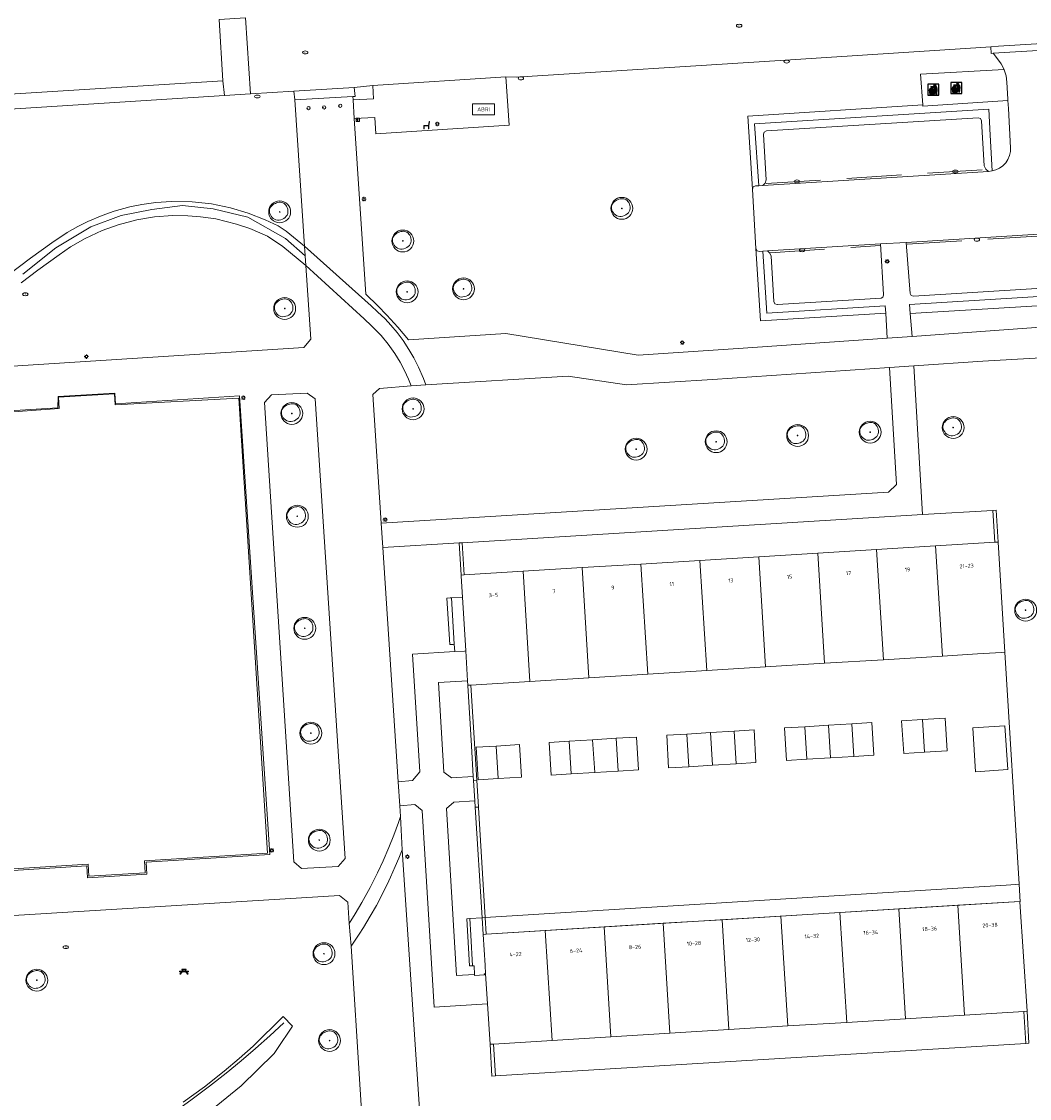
# Model space of a CAD drawing. Header units: metres. Extents: x 162108 to 162858, y 502368 to 503171.
# Tile 23 of 38: x 162218 to 162311, y 502826 to 502924. Entities that reach past the tile are written whole.
import ezdxf
from ezdxf.enums import TextEntityAlignment as Align

# ---------------------------------------------------------------- set-up
doc = ezdxf.new("R2010")
doc.units = ezdxf.units.M
doc.linetypes.add('IE-TERREINAFSCHEIDING-SO', pattern=[10, 8, -2])
doc.linetypes.add('RI-HWA-SO', pattern=[7.4, 5, -2.4])
for name, color, linetype, lineweight, true_color in [('B-PV-GR-BEPLANTING_CULTUUR_HEESTERS-GV', 7, 'Continuous', 13, 0x99cc00), ('B-PV-GR-BEPLANTING_CULTUUR_ROOS-GV', 7, 'Continuous', 18, 0x99cc00), ('B-PV-GR-HAAG-G', 7, 'GR-HAAG1-SO', 13, 0x4c9900), ('B-PV-IE-TERREINAFSCHEIDING-G', 6, 'IE-TERREINAFSCHEIDING-SO', 18, 0xff00ff), ('B-PV-RI-HWA_GOOT_MOLGOOT-G', 150, 'RI-HWA-SO', 18, 0x007fff), ('B-WE-GR-BOOM-S', 3, 'Continuous', 18, 0x00ff00)]:
    doc.layers.add(name, color=color, linetype=linetype, lineweight=lineweight, true_color=true_color)
for name, color, linetype, lineweight in [('B-PV-IE-AFVAL APART PLAATS-S', 7, 'Continuous', 25), ('B-PV-IE-MEUBILAIR-S', 252, 'Continuous', 13), ('B-PV-IE-MEUBILAIR_WEGMEUBILAIR-S', 252, 'Continuous', 13), ('B-PV-IE-TERREINAFSCHEIDING_KUNSTMATIG_HEKWERK-G', 252, 'IE-TERREINAFSCHEIDING-KUNSTMATIG-OPEN', 13), ('B-PV-IE-TERREINAFSCHEIDING_KUNSTMATIG_MUUR-GV', 252, 'Continuous', 13), ('B-PV-OG-BEBOUWING-GV', 7, 'Continuous', 18), ('B-PV-OG-BEBOUWING-T18', 7, 'Continuous', 18), ('B-PV-OG-BEBOUWING_LUIFEL-GV', 7, 'Continuous', 18), ('B-PV-OG-TERREIN_BEGROEID-GV', 7, 'Continuous', 13), ('B-PV-OG-TERREIN_ERF-GV', 252, 'Continuous', 13), ('B-PV-VH-GESLOTENVERHARDING_ASFALT-GV', 252, 'Continuous', 13), ('B-PV-VH-GESLOTENVERHARDING_KUNSTSTOF-GV', 252, 'Continuous', 13), ('B-PV-VH-OPENVERHARDING_BETONELEMENT-GV', 252, 'Continuous', 13), ('B-PV-VH-OPENVERHARDING_BETONSTRAATSTEEN-GV', 252, 'Continuous', 13), ('B-PV-VH-OPENVERHARDING_STRAATBAKSTEEN-GV', 252, 'Continuous', 13), ('B-PV-VH-OPENVERHARDING_TEGEL-GV', 252, 'Continuous', 13)]:
    doc.layers.add(name, color=color, linetype=linetype, lineweight=lineweight)
doc.styles.add('NLCS-ISO', font='NLCS-ISO.ttf')
doc.styles.add('NLCS-ISO-M200-T18', font='NLCS-ISO.ttf', dxfattribs={"height": 1.8})
doc.linetypes.add('GR-HAAG1-SO', pattern='A,6,[176,NLCS.SHX,S=0.125,R=0,X=0,Y=0],-2', length=8)
doc.linetypes.add('IE-TERREINAFSCHEIDING-KUNSTMATIG-OPEN', pattern='A,7,-1.5,[67,NLCS.SHX,S=0.75,R=0,X=0,Y=0],-1.5', length=10)

# ---------------------------------------------------------------- blocks, each defined once
blk = doc.blocks.new('SIE-AFVAL APART PLAATS-SO')
h = blk.add_hatch(color=256)
h.dxf.hatch_style = 1
h.paths.add_polyline_path([(-0.09, 0.07), (-1.76, 0.07, 0.819081), (-1.79, -0.09), (-1.4, -2.19, 0.36153), (-1.37, -2.21), (-0.47, -2.21, 0.36153), (-0.44, -2.19), (-0.05, -0.09, 0.819081)])
h.paths.add_polyline_path([(-0.16, -0.1), (-0.2, -0.33), (-0.49, -0.33), (-0.47, -0.1)], flags=16)
h.paths.add_polyline_path([(-0.55, -0.1), (-0.58, -0.33), (-0.87, -0.33), (-0.87, -0.1)], flags=16)
h.paths.add_polyline_path([(-0.22, -0.42), (-0.27, -0.73), (-0.53, -0.73), (-0.5, -0.42)], flags=16)
h.paths.add_polyline_path([(-0.58, -0.42), (-0.61, -0.73), (-0.87, -0.73), (-0.87, -0.42)], flags=16)
h.paths.add_polyline_path([(-0.95, -0.1), (-0.95, -0.33), (-1.27, -0.33), (-1.29, -0.1)], flags=16)
h.paths.add_polyline_path([(-0.95, -0.42), (-0.95, -0.73), (-1.23, -0.73), (-1.26, -0.42)], flags=16)
h.paths.add_polyline_path([(-0.29, -0.83), (-0.34, -1.09), (-0.56, -1.09), (-0.54, -0.83)], flags=16)
h.paths.add_polyline_path([(-0.62, -0.83), (-0.65, -1.09), (-0.87, -1.09), (-0.87, -0.83)], flags=16)
h.paths.add_polyline_path([(-0.95, -0.83), (-0.95, -1.09), (-1.2, -1.09), (-1.22, -0.83)], flags=16)
h.paths.add_polyline_path([(-1.35, -0.33), (-1.64, -0.33), (-1.69, -0.1), (-1.37, -0.1)], flags=16)
h.paths.add_polyline_path([(-1.34, -0.42), (-1.31, -0.73), (-1.57, -0.73), (-1.63, -0.42)], flags=16)
h.paths.add_polyline_path([(-0.36, -1.18), (-0.41, -1.44), (-0.6, -1.44), (-0.57, -1.18)], flags=16)
h.paths.add_polyline_path([(-0.65, -1.18), (-0.68, -1.44), (-0.87, -1.44), (-0.87, -1.18)], flags=16)
h.paths.add_polyline_path([(-1.3, -0.83), (-1.28, -1.09), (-1.5, -1.09), (-1.55, -0.83)], flags=16)
h.paths.add_polyline_path([(-0.95, -1.18), (-0.95, -1.44), (-1.17, -1.44), (-1.19, -1.18)], flags=16)
h.paths.add_polyline_path([(-0.42, -1.53), (-0.47, -1.79), (-0.63, -1.79), (-0.6, -1.53)], flags=16)
h.paths.add_polyline_path([(-1.27, -1.18), (-1.25, -1.44), (-1.44, -1.44), (-1.49, -1.18)], flags=16)
h.paths.add_polyline_path([(-0.69, -1.53), (-0.71, -1.79), (-0.87, -1.79), (-0.87, -1.53)], flags=16)
h.paths.add_polyline_path([(-0.95, -1.53), (-0.95, -1.79), (-1.13, -1.79), (-1.16, -1.53)], flags=16)
h.paths.add_polyline_path([(-1.24, -1.53), (-1.22, -1.79), (-1.37, -1.79), (-1.42, -1.53)], flags=16)
h.paths.add_polyline_path([(-0.49, -1.89), (-0.53, -2.13), (-0.66, -2.13), (-0.64, -1.89)], flags=16)
h.paths.add_polyline_path([(-0.72, -1.89), (-0.74, -2.13), (-0.87, -2.13), (-0.87, -1.89)], flags=16)
h.paths.add_polyline_path([(-0.95, -1.89), (-0.95, -2.13), (-1.1, -2.13), (-1.12, -1.89)], flags=16)
h.paths.add_polyline_path([(-1.21, -1.89), (-1.18, -2.13), (-1.31, -2.13), (-1.35, -1.89)], flags=16)
h.paths.add_polyline_path([(-0.19, 0.78, -0.01173), (-0.3, 0.78, -0.148797), (-0.42, 1.03, -0.136076), (-0.69, 0.87), (-0.78, 0.85, -0.038293), (-1.14, 0.96), (-1.19, 0.81, -0.243822), (-1.56, 0.45, 0.344326), (-1, 0.22, -0.139345), (-0.6, 0.22, 0.618436), (-0.56, 0.27, -0.441494), (-0.47, 0.44, 0.309048)])
h.paths.add_polyline_path([(-0.49, 0.51, 0.351556), (-0.64, 0.31, 0.121061), (-1.02, 0.29, -0.288745), (-1.45, 0.42, 0.203599), (-1.12, 0.79), (-1.09, 0.87, 0.083075), (-0.28, 0.71, -0.242261)], flags=16)
h.paths.add_polyline_path([(-0.4, 0.79, -0.023345), (-0.63, 0.82, 0.07081), (-0.46, 0.9, 0.059965)], flags=16)
h.paths.add_polyline_path([(1.12, 1.48), (-1.07, 1.48, 0.860559), (-1.08, 1.42), (0.29, 1, -0.146703), (0.53, 0.28, 0.421968), (0.56, 0.25), (1.6, 0.31, 0.450293), (1.63, 0.34, 0.122241)])
h.paths.add_polyline_path([(0.26, 1.93, 1), (1.07, 1.93, 1)])
h.paths.add_polyline_path([(1.65, 0.15, 0.429303), (1.62, 0.18), (0.55, 0.23, 0.38429), (0.51, 0.2), (0.16, -2.16, 0.83726), (0.22, -2.18), (0.99, -0.78, -0.688204), (1.05, -0.78), (1.36, -2.14, 0.84934), (1.42, -2.14)])
for p, q in [((-0.09, 0.07), (-1.76, 0.07)), ((-1.4, -2.19), (-1.79, -0.09)), ((-1.37, -0.1), (-1.69, -0.1)), ((-1.64, -0.33), (-1.69, -0.1)), ((-1.64, -0.33), (-1.35, -0.33)), ((-1.63, -0.42), (-1.34, -0.42)), ((-1.57, -0.73), (-1.63, -0.42)), ((-1.57, -0.73), (-1.31, -0.73)), ((-1.55, -0.83), (-1.3, -0.83)), ((-1.5, -1.09), (-1.55, -0.83)), ((-1.5, -1.09), (-1.28, -1.09)), ((-1.49, -1.18), (-1.27, -1.18)), ((-1.44, -1.44), (-1.49, -1.18)), ((-1.44, -1.44), (-1.25, -1.44)), ((-1.42, -1.53), (-1.24, -1.53)), ((-1.37, -1.79), (-1.42, -1.53)), ((-1.37, -1.79), (-1.22, -1.79)), ((-1.37, -2.21), (-0.47, -2.21)), ((-1.31, -2.13), (-1.35, -1.89)), ((-1.35, -1.89), (-1.21, -1.89)), ((-1.31, -2.13), (-1.18, -2.13)), ((-0.95, -0.1), (-1.29, -0.1)), ((-1.27, -0.33), (-0.95, -0.33)), ((-1.26, -0.42), (-0.95, -0.42)), ((-1.23, -0.73), (-0.95, -0.73)), ((-1.22, -0.83), (-0.95, -0.83)), ((-1.2, -1.09), (-0.95, -1.09)), ((-1.19, -1.18), (-0.95, -1.18)), ((-1.17, -1.44), (-0.95, -1.44)), ((-1.16, -1.53), (-0.95, -1.53)), ((-1.13, -1.79), (-0.95, -1.79)), ((-1.12, -1.89), (-0.95, -1.89)), ((-1.1, -2.13), (-0.95, -2.13)), ((-0.95, -0.1), (-0.95, -0.33)), ((-0.95, -0.42), (-0.95, -0.73)), ((-0.95, -0.83), (-0.95, -1.09)), ((-0.95, -1.18), (-0.95, -1.44)), ((-0.95, -1.53), (-0.95, -1.79)), ((-0.95, -1.89), (-0.95, -2.13)), ((-0.87, -0.1), (-0.87, -0.33)), ((-0.55, -0.1), (-0.87, -0.1)), ((-0.87, -0.33), (-0.58, -0.33)), ((-0.87, -0.42), (-0.87, -0.73)), ((-0.87, -0.42), (-0.58, -0.42)), ((-0.87, -0.73), (-0.61, -0.73)), ((-0.87, -0.83), (-0.62, -0.83)), ((-0.87, -0.83), (-0.87, -1.09)), ((-0.87, -1.09), (-0.65, -1.09)), ((-0.87, -1.18), (-0.65, -1.18)), ((-0.87, -1.18), (-0.87, -1.44)), ((-0.87, -1.44), (-0.68, -1.44)), ((-0.87, -1.53), (-0.69, -1.53)), ((-0.87, -1.53), (-0.87, -1.79)), ((-0.87, -1.79), (-0.71, -1.79)), ((-0.87, -1.89), (-0.87, -2.13)), ((-0.87, -1.89), (-0.72, -1.89)), ((-0.87, -2.13), (-0.74, -2.13)), ((-0.66, -2.13), (-0.53, -2.13)), ((-0.64, -1.89), (-0.49, -1.89)), ((-0.63, -1.79), (-0.47, -1.79)), ((-0.6, -1.44), (-0.41, -1.44)), ((-0.6, -1.53), (-0.42, -1.53)), ((-0.57, -1.18), (-0.36, -1.18)), ((-0.56, -1.09), (-0.34, -1.09)), ((-0.54, -0.83), (-0.29, -0.83)), ((-0.53, -0.73), (-0.27, -0.73)), ((-0.53, -2.13), (-0.49, -1.89)), ((-0.5, -0.42), (-0.22, -0.42)), ((-0.49, -0.33), (-0.2, -0.33)), ((-0.16, -0.1), (-0.47, -0.1)), ((-0.47, -1.79), (-0.42, -1.53)), ((-0.44, -2.19), (-0.05, -0.09)), ((-0.41, -1.44), (-0.36, -1.18)), ((-0.34, -1.09), (-0.29, -0.83)), ((-0.27, -0.73), (-0.22, -0.42)), ((-0.2, -0.33), (-0.16, -0.1))]:
    blk.add_line(p, q)
blk.add_lwpolyline([(-2.5, -2.51), (2.5, -2.51), (2.5, 2.49), (-2.5, 2.49)], close=True)
for points in [[(-0.78, 0.85, -0.038293), (-1.14, 0.96), (-1.19, 0.81, -0.243822), (-1.56, 0.45, 0.344326), (-1, 0.22, -0.139345), (-0.6, 0.22, 0.618436), (-0.56, 0.27, -0.441494), (-0.47, 0.44, 0.309048), (-0.19, 0.78, -0.01173), (-0.3, 0.78, -0.01173)], [(-0.78, 0.85), (-0.69, 0.87, 0.136076), (-0.42, 1.03, 0.156405), (-0.29, 0.77)], [(-0.78, 0.85), (-0.69, 0.87, 0.136076), (-0.42, 1.03, 0.148797), (-0.3, 0.78, 0.148797)], [(-0.63, 0.82, 0.07081), (-0.46, 0.9, 0.059965), (-0.4, 0.79, 0.059965)], [(-0.4, 0.79, -0.023345), (-0.63, 0.82)]]:
    blk.add_lwpolyline(points, format="xyb")
for points in [[(-1.09, 0.87), (-1.12, 0.79, -0.203599), (-1.45, 0.42, 0.288745), (-1.02, 0.29, -0.121061), (-0.64, 0.31, -0.351556), (-0.49, 0.51, 0.242261), (-0.28, 0.71, -0.083075)], [(-1.07, 1.48), (1.12, 1.48, -0.122241), (1.63, 0.34, -0.450293), (1.6, 0.31), (0.56, 0.25, -0.421968), (0.53, 0.28, 0.146703), (0.29, 1), (-1.08, 1.42, -0.860559)], [(0.55, 0.23), (1.62, 0.18, -0.429303), (1.65, 0.15), (1.42, -2.14, -0.84934), (1.36, -2.14), (1.05, -0.78, 0.688204), (0.99, -0.78), (0.22, -2.18, -0.83726), (0.16, -2.16), (0.51, 0.2, -0.38429)]]:
    blk.add_lwpolyline(points, format="xyb", close=True)
for points in [[(-1.35, -0.33), (-1.37, -0.1)], [(-1.31, -0.73), (-1.34, -0.42)], [(-1.28, -1.09), (-1.3, -0.83)], [(-1.27, -0.33), (-1.29, -0.1)], [(-1.25, -1.44), (-1.27, -1.18)], [(-1.23, -0.73), (-1.26, -0.42)], [(-1.22, -1.79), (-1.24, -1.53)], [(-1.2, -1.09), (-1.22, -0.83)], [(-1.18, -2.13), (-1.21, -1.89)], [(-1.17, -1.44), (-1.19, -1.18)], [(-1.18, -2.22), (-1.18, -2.21)], [(-1.13, -1.79), (-1.16, -1.53)], [(-1.1, -2.13), (-1.12, -1.89)], [(-0.74, -2.13), (-0.72, -1.89)], [(-0.71, -1.79), (-0.69, -1.53)], [(-0.68, -1.44), (-0.65, -1.18)], [(-0.66, -2.13), (-0.64, -1.89)], [(-0.65, -1.09), (-0.62, -0.83)], [(-0.63, -1.79), (-0.6, -1.53)], [(-0.61, -0.73), (-0.58, -0.42)], [(-0.6, -1.44), (-0.57, -1.18)], [(-0.58, -0.33), (-0.55, -0.1)], [(-0.56, -1.09), (-0.54, -0.83)], [(-0.53, -0.73), (-0.5, -0.42)], [(-0.49, -0.33), (-0.47, -0.1)]]:
    blk.add_lwpolyline(points)
blk.add_circle((0.66, 1.93), 0.401)
for centre, radius, start, end in [((-1.76, -0.01), 0.0869, 90, 247.281), ((-0.09, -0.01), 0.0869, 292.719, 90), ((-1.37, -2.18), 0.0318, 190.4943, 270), ((-0.47, -2.18), 0.0318, 270, 349.5057)]:
    blk.add_arc(centre, radius, start, end)
blk = doc.blocks.new('SIE-MEUBILAIR_BORD_INFORMATIE-SO')
h = blk.add_hatch(color=256)
h.dxf.hatch_style = 1
h.paths.add_polyline_path([(0.13, 0.2), (-0.33, 0.2), (-0.33, 0.08), (-0.13, 0.08), (-0.13, -0.65), (0.13, -0.65)])
h = blk.add_hatch(color=256)
h.dxf.hatch_style = 1
edge = h.paths.add_edge_path()
edge.add_arc((0, 0.5), 0.149, 0, 360)
for points in [[(-0.75, -0.75), (0.75, -0.75), (0.75, 0.75), (-0.75, 0.75)], [(0.13, 0.2), (-0.33, 0.2), (-0.33, 0.08), (-0.13, 0.08), (-0.13, -0.65), (0.13, -0.65)]]:
    blk.add_lwpolyline(points, close=True)
blk.add_circle((0, 0.5), 0.149)
blk = doc.blocks.new('SIE-MEUBILAIR_PAAL_LICHTMAST-SO')
for points in [[(-0.62, 0), (-1, 0)], [(-0.71, 0.71), (-0.44, 0.44)], [(0, 1), (0, 0.62)], [(0.44, 0.44), (0.71, 0.71)], [(1, 0), (0.62, 0)], [(-0.71, -0.71), (-0.44, -0.44)], [(0, -0.62), (0, -1)], [(0.44, -0.44), (0.71, -0.71)]]:
    blk.add_lwpolyline(points)
blk.add_circle((0, 0), 0.5)
blk = doc.blocks.new('SIE-MEUBILAIR_PAAL_AFSLUITPAAL-SO')
blk.add_circle((0, 0), 0.75)
at = {"style": 'NLCS-ISO'}
blk.add_text('af', height=0.75, dxfattribs=at).set_placement((0, 0.05), align=Align.MIDDLE_CENTER)
blk = doc.blocks.new('SIE-MEUBILAIR_PUT_RIOOLPUT-SO')
blk.add_ellipse((0, 0), major_axis=(1.25, 0), ratio=0.54)
at = {"style": 'NLCS-ISO'}
blk.add_text('ri', height=0.75, dxfattribs=at).set_placement((-0.04, 0.07), align=Align.MIDDLE_CENTER)
blk = doc.blocks.new('SIE-MEUBILAIR_PUT_KOLK-SO')
blk.add_ellipse((0, 0), major_axis=(1.25, 0), ratio=0.54)
blk = doc.blocks.new('SIE-WEG_PICKNICKTAFEL-SO')
at = {"color": 0, "linetype": 'ByBlock', "lineweight": 18}
for points in [[(-0.89, -0.2), (-1.64, -1.4), (-1.88, -1.4), (-1.12, -0.2), (-2, -0.2), (-2, 0), (-1, 0), (-0.5, 0.8), (-1, 0.8), (-1, 1), (1, 1), (1, 0.8), (0.5, 0.8), (1, 0), (2, 0), (2, -0.2), (1.12, -0.2), (1.88, -1.4), (1.64, -1.4), (0.89, -0.2)], [(-0.76, 0), (0.76, 0), (0.26, 0.8), (-0.26, 0.8)]]:
    blk.add_lwpolyline(points, close=True, dxfattribs=at)
blk = doc.blocks.new('SIE-WEG_ZITBANK-SO')
at = {"color": 0, "linetype": 'ByBlock', "lineweight": 18}
blk.add_lwpolyline([(-0.91, -1.63), (-0.91, -0.2), (1.09, -0.2), (1.09, -1.63), (1.29, -1.63), (1.29, -0.21), (1.54, 1.78), (1.33, 1.78), (1.11, 0), (-1.11, 0), (-1.11, -1.63)], close=True, dxfattribs=at)
blk = doc.blocks.new('SIE-WEG_ABRI-SO')
blk.add_lwpolyline([(-5, -2.5), (5, -2.5), (5, 2.5), (-5, 2.5)], close=True)
at = {"style": 'NLCS-ISO'}
blk.add_text('ABRI', height=1.8, dxfattribs=at).set_placement((0, 0), align=Align.MIDDLE_CENTER)
blk = doc.blocks.new('SGR-BOOM_03')
blk.add_lwpolyline([(2.39, 3.6), (2.81, 3.14), (3.17, 2.6), (3.46, 1.98), (3.66, 1.31), (3.77, 0.62), (3.77, -0.08), (3.65, -0.77), (3.39, -1.41), (3, -2), (2.49, -2.52), (1.88, -2.96), (1.21, -3.31), (0.49, -3.56), (-0.26, -3.7), (-0.99, -3.72), (-1.7, -3.6), (-2.35, -3.35), (-2.94, -2.98), (-3.46, -2.51), (-3.9, -1.97), (-4.25, -1.38), (-4.52, -0.76), (-4.68, -0.13), (-4.73, 0.48), (-4.67, 1.06), (-4.5, 1.6), (-4.24, 2.1), (-3.91, 2.55), (-3.5, 2.97), (-3.03, 3.33), (-2.53, 3.65), (-1.98, 3.92), (-1.42, 4.14), (-0.84, 4.29), (-0.26, 4.39), (0.31, 4.41), (0.87, 4.35), (1.41, 4.2), (1.92, 3.95)], close=True)
for radius in [5, 0.15]:
    blk.add_circle((0, 0), radius)

msp = doc.modelspace()

# ---------------------------------------------------------------- linework, layer by layer
at = {"layer": 'B-PV-GR-BEPLANTING_CULTUUR_HEESTERS-GV'}
for points in [[(162259.734, 502855.21), (162259.567, 502858.021), (162259.246, 502863.537), (162259.245, 502863.555), (162259.219, 502863.967), (162256.557, 502863.797), (162257.039, 502855.606), (162257.74, 502855.089)], [(162257.94, 502852.877), (162257.273, 502852.272), (162258.202, 502837.022), (162259.85, 502837.119), (162259.802, 502837.91), (162259.673, 502837.902), (162259.389, 502837.885), (162259.129, 502842.2), (162259.408, 502842.217), (162260.542, 502842.288), (162259.902, 502852.403), (162259.866, 502852.997)]]:
    msp.add_lwpolyline(points, close=True, dxfattribs=at)
at = {"layer": 'B-PV-GR-BEPLANTING_CULTUUR_ROOS-GV'}
for points in [[(162285.259, 502908.904), (162285.336, 502909.124), (162285.548, 502909.223), (162285.864, 502909.234), (162285.464, 502914.899), (162306.886, 502916.24), (162307.015, 502913.851), (162307.191, 502910.583), (162307.527, 502910.671), (162307.858, 502910.823), (162308.166, 502911.04), (162308.433, 502911.316), (162308.643, 502911.637), (162308.787, 502911.986), (162308.863, 502912.348), (162308.874, 502912.689), (162308.68, 502916.302), (162308.633, 502917.031), (162300.851, 502916.506), (162300.842, 502916.633), (162284.837, 502915.587)], [(162285.584, 502903.499), (162286.002, 502896.878), (162297.46, 502897.576), (162297.419, 502898.24), (162286.57, 502897.579), (162286.225, 502903.236), (162285.915, 502903.211), (162285.689, 502903.286)], [(162299.705, 502897.561), (162334.65, 502899.659), (162334.585, 502900.527), (162299.643, 502898.379)]]:
    msp.add_lwpolyline(points, close=True, dxfattribs=at)
for points in [[(162218.384, 502900.36), (162219.905, 502901.496), (162221.851, 502902.907), (162222.902, 502903.636), (162224.23, 502904.405), (162225.786, 502905.13), (162227.245, 502905.658), (162228.948, 502906.106), (162230.577, 502906.376), (162232.248, 502906.5), (162233.638, 502906.487), (162234.786, 502906.397), (162236.173, 502906.19), (162238.087, 502905.722), (162239.306, 502905.307), (162240.897, 502904.615), (162242.311, 502903.661), (162244.417, 502901.93), (162244.304, 502903.701), (162242.617, 502905.072), (162241.874, 502905.563), (162240.707, 502906.123), (162239.156, 502906.73), (162237.54, 502907.208), (162235.782, 502907.563), (162234.01, 502907.756), (162232.139, 502907.785), (162230.709, 502907.687), (162229.409, 502907.506), (162228.33, 502907.288), (162226.899, 502906.899), (162225.799, 502906.519), (162224.487, 502905.967), (162223.548, 502905.501), (162222.592, 502904.959), (162221.172, 502904.004), (162219.232, 502902.599), (162217.214, 502901.087)], [(162236.206, 502825.073), (162238.505, 502826.928), (162241.508, 502829.878), (162241.75, 502830.237), (162243.198, 502832.381), (162242.339, 502833.266), (162239.6, 502830.565), (162238.319, 502829.429), (162236.953, 502828.281), (162235.137, 502826.847), (162233.206, 502825.43)]]:
    msp.add_lwpolyline(points, dxfattribs=at)
at = {"layer": 'B-PV-GR-HAAG-G'}
msp.add_lwpolyline([(162242.42, 502832.699), (162241.124, 502831.5), (162239.805, 502830.327), (162238.505, 502829.214), (162237.138, 502828.088), (162235.617, 502826.888), (162234.035, 502825.694), (162232.098, 502824.305), (162230.357, 502823.118), (162228.475, 502822.038), (162226.23, 502820.993), (162224.264, 502820.273), (162222.394, 502819.741), (162220.437, 502819.336), (162219.009, 502819.134), (162217.488, 502819.04), (162215.145, 502819.306)], dxfattribs=at)
at = {"layer": 'B-PV-IE-TERREINAFSCHEIDING-G'}
msp.add_lwpolyline([(162207.86, 502892.512), (162210.688, 502894.948), (162221.557, 502903.548), (162224.756, 502905.457), (162227.519, 502906.493), (162230.33, 502907.061), (162233.125, 502907.411), (162235.932, 502907.13), (162239.116, 502906.348), (162242.553, 502904.398), (162244.36, 502902.816)], dxfattribs=at)
at = {"layer": 'B-PV-IE-TERREINAFSCHEIDING_KUNSTMATIG_HEKWERK-G'}
msp.add_lwpolyline([(162241.115, 502848.068), (162238.352, 502890.004), (162227.019, 502889.278), (162226.944, 502890.258), (162221.752, 502889.961), (162221.735, 502888.934), (162210.358, 502888.209), (162213.225, 502846.349), (162224.377, 502847.036), (162224.443, 502845.96), (162229.872, 502846.268), (162229.803, 502847.371)], close=True, dxfattribs=at)
msp.add_lwpolyline([(162309.673, 502845.354), (162308.358, 502866.572)], dxfattribs=at)
at = {"layer": 'B-PV-IE-TERREINAFSCHEIDING_KUNSTMATIG_MUUR-GV'}
for points in [[(162307.447, 502876.629), (162307.733, 502876.647), (162307.558, 502879.551), (162307.269, 502879.531)], [(162258.893, 502873.647), (162258.702, 502876.583), (162258.433, 502876.566), (162258.613, 502873.63)], [(162257.735, 502871.555), (162257.607, 502871.547), (162257.325, 502871.53), (162257.603, 502867.274), (162257.891, 502867.294), (162257.996, 502867.303)], [(162260.047, 502854.875), (162259.513, 502863.571), (162259.245, 502863.555), (162259.246, 502863.537), (162259.567, 502858.021), (162259.734, 502855.21), (162259.755, 502854.857)], [(162259.755, 502854.857), (162259.866, 502852.997), (162259.902, 502852.403), (162260.198, 502852.421), (162260.047, 502854.875)], [(162260.198, 502852.421), (162259.902, 502852.403), (162260.542, 502842.288), (162260.819, 502842.305), (162260.201, 502852.378)], [(162259.501, 502840.708), (162259.408, 502842.217), (162259.129, 502842.2), (162259.389, 502837.885), (162259.673, 502837.902)], [(162260.912, 502840.795), (162260.819, 502842.305), (162260.542, 502842.288), (162260.638, 502840.778)], [(162310.281, 502830.811), (162310.552, 502830.82), (162310.391, 502833.742), (162310.103, 502833.724)], [(162261.575, 502830.744), (162261.263, 502830.725), (162261.445, 502827.823), (162261.753, 502827.838)]]:
    msp.add_lwpolyline(points, close=True, dxfattribs=at)
at = {"layer": 'B-PV-OG-BEBOUWING-GV'}
for points in [[(162296.63, 502875.965), (162297.252, 502865.89), (162302.642, 502866.221), (162302.02, 502876.296)], [(162302.02, 502876.296), (162302.642, 502866.221), (162305.866, 502866.419), (162308.048, 502866.553), (162308.358, 502866.572), (162307.733, 502876.647), (162307.447, 502876.629)], [(162281.082, 502864.896), (162286.473, 502865.228), (162285.851, 502875.303), (162280.46, 502874.972)], [(162286.473, 502865.228), (162291.863, 502865.559), (162291.241, 502875.634), (162285.851, 502875.303)], [(162291.241, 502875.634), (162291.863, 502865.559), (162297.252, 502865.89), (162296.63, 502875.965)], [(162264.913, 502863.903), (162270.303, 502864.234), (162269.681, 502874.31), (162264.291, 502873.979)], [(162269.681, 502874.31), (162270.303, 502864.234), (162275.692, 502864.565), (162275.07, 502874.641)], [(162275.692, 502864.565), (162281.082, 502864.896), (162280.46, 502874.972), (162275.07, 502874.641)], [(162259.245, 502863.555), (162259.513, 502863.571), (162264.913, 502863.903), (162264.291, 502873.979), (162258.893, 502873.647), (162258.613, 502873.63), (162258.618, 502873.54), (162258.739, 502871.617), (162259.048, 502866.687), (162259.219, 502863.967)], [(162299.113, 502857.307), (162301.016, 502857.424), (162300.831, 502860.418), (162298.911, 502860.303)], [(162303.07, 502857.551), (162302.883, 502860.541), (162300.831, 502860.418), (162301.016, 502857.424)], [(162283.779, 502856.372), (162285.59, 502856.482), (162285.415, 502859.467), (162283.601, 502859.358)], [(162288.206, 502859.649), (162288.394, 502856.671), (162290.235, 502856.784), (162290.051, 502859.763)], [(162290.235, 502856.784), (162292.396, 502856.916), (162292.212, 502859.896), (162290.051, 502859.763)], [(162292.212, 502859.896), (162292.396, 502856.916), (162294.557, 502857.048), (162294.373, 502860.028)], [(162294.557, 502857.048), (162296.375, 502857.159), (162296.192, 502860.14), (162294.373, 502860.028)], [(162305.674, 502855.63), (162308.617, 502855.851), (162308.352, 502859.836), (162305.426, 502859.657)], [(162266.682, 502858.331), (162266.853, 502855.338), (162268.676, 502855.449), (162268.491, 502858.442)], [(162270.837, 502855.581), (162270.652, 502858.575), (162268.491, 502858.442), (162268.676, 502855.449)], [(162270.837, 502855.581), (162272.998, 502855.713), (162272.813, 502858.708), (162270.652, 502858.575)], [(162274.846, 502855.826), (162274.662, 502858.822), (162272.813, 502858.708), (162272.998, 502855.713)], [(162277.43, 502858.986), (162277.59, 502855.997), (162279.456, 502856.11), (162279.272, 502859.097)], [(162279.272, 502859.097), (162279.456, 502856.11), (162281.617, 502856.241), (162281.433, 502859.227)], [(162281.433, 502859.227), (162281.617, 502856.241), (162283.779, 502856.372), (162283.601, 502859.358)], [(162260.003, 502857.887), (162260.186, 502854.907), (162261.996, 502855.018), (162261.812, 502857.998)], [(162263.961, 502858.13), (162261.812, 502857.998), (162261.996, 502855.018), (162264.144, 502855.15)], [(162309.711, 502843.792), (162304.048, 502843.444), (162304.669, 502833.391), (162310.103, 502833.724), (162310.391, 502833.742), (162309.714, 502843.754)], [(162288.5, 502832.398), (162293.89, 502832.729), (162293.269, 502842.782), (162287.879, 502842.451)], [(162293.269, 502842.782), (162293.89, 502832.729), (162299.279, 502833.06), (162298.658, 502843.113)], [(162298.658, 502843.113), (162299.279, 502833.06), (162304.669, 502833.391), (162304.048, 502843.444)], [(162271.71, 502841.458), (162272.33, 502831.404), (162277.72, 502831.735), (162277.099, 502841.789)], [(162277.72, 502831.735), (162283.109, 502832.066), (162282.489, 502842.12), (162277.099, 502841.789)], [(162283.109, 502832.066), (162288.5, 502832.398), (162287.879, 502842.451), (162282.489, 502842.12)], [(162260.912, 502840.795), (162260.638, 502840.778), (162260.813, 502837.972), (162260.862, 502837.181), (162261.033, 502834.434), (162261.263, 502830.725), (162261.575, 502830.744), (162266.94, 502831.073), (162266.319, 502841.127)], [(162266.94, 502831.073), (162272.33, 502831.404), (162271.71, 502841.458), (162266.319, 502841.127)]]:
    msp.add_lwpolyline(points, close=True, dxfattribs=at)
at = {"layer": 'B-PV-OG-BEBOUWING_LUIFEL-GV'}
msp.add_lwpolyline([(162260.819, 502842.305), (162260.912, 502840.795), (162309.711, 502843.792), (162309.714, 502843.754), (162309.771, 502843.757), (162309.673, 502845.354), (162309.335, 502845.333), (162308.485, 502845.28)], close=True, dxfattribs=at)
at = {"layer": 'B-PV-OG-TERREIN_BEGROEID-GV'}
for points in [[(162297.601, 502895.297), (162297.46, 502897.576), (162286.002, 502896.878), (162285.584, 502903.499), (162285.261, 502908.873), (162285.259, 502908.904), (162284.837, 502915.587), (162300.842, 502916.633), (162300.646, 502919.424), (162308.288, 502919.856), (162308.029, 502920.371), (162307.679, 502920.84), (162307.287, 502921.355), (162307.101, 502921.327), (162307.063, 502921.934), (162306.153, 502921.871), (162287.797, 502920.679), (162263.677, 502919.163), (162262.706, 502919.181), (162263.024, 502914.756), (162250.823, 502913.987), (162250.727, 502915.482), (162248.845, 502915.362), (162249.9, 502899.322), (162250.999, 502898.256), (162251.831, 502897.403), (162252.822, 502896.31), (162253.794, 502895.144), (162262.716, 502895.711), (162274.821, 502893.725), (162284.431, 502894.364)], [(162250.538, 502918.401), (162248.824, 502918.203), (162248.925, 502917.399), (162248.711, 502917.394), (162248.732, 502917.069), (162250.619, 502917.189)], [(162299.865, 502895.457), (162315.398, 502896.558), (162317.889, 502896.734), (162317.872, 502896.97), (162334.777, 502897.956), (162334.65, 502899.659), (162299.705, 502897.561)], [(162251.317, 502878.385), (162297.717, 502881.21), (162298.45, 502881.915), (162297.818, 502892.608), (162281.615, 502891.517), (162273.739, 502891.01), (162268.401, 502891.828), (162255.385, 502891.029), (162254.054, 502890.944), (162251.15, 502890.698), (162250.55, 502890.128)], [(162244.011, 502846.784), (162247.38, 502846.985), (162248.015, 502847.707), (162245.257, 502889.745), (162244.543, 502890.261), (162241.285, 502890.099), (162240.645, 502889.411), (162243.308, 502847.416)], [(162257.891, 502867.294), (162257.603, 502867.274), (162257.325, 502871.53), (162257.607, 502871.547), (162257.735, 502871.555), (162258.739, 502871.617), (162258.618, 502873.54), (162258.613, 502873.63), (162258.433, 502876.566), (162251.463, 502876.137), (162252.86, 502854.737), (162254.177, 502854.851), (162254.847, 502855.623), (162254.182, 502866.396), (162258.038, 502866.627), (162257.996, 502867.303)]]:
    msp.add_lwpolyline(points, close=True, dxfattribs=at)
for points in [[(162217.214, 502901.087), (162219.232, 502902.599), (162221.172, 502904.004), (162222.592, 502904.959), (162223.548, 502905.501), (162224.487, 502905.967), (162225.799, 502906.519), (162226.899, 502906.899), (162228.33, 502907.288), (162229.409, 502907.506), (162230.709, 502907.687), (162232.139, 502907.785), (162234.01, 502907.756), (162235.782, 502907.563), (162237.54, 502907.208), (162239.156, 502906.73), (162240.707, 502906.123), (162241.874, 502905.563), (162242.617, 502905.072), (162244.304, 502903.701), (162243.422, 502917.081), (162243.31, 502917.881), (162239.347, 502917.632), (162236.979, 502917.482), (162210.625, 502915.818)], [(162212.806, 502892.439), (162244.241, 502894.448), (162244.874, 502895.199), (162244.417, 502901.93), (162242.311, 502903.661), (162240.897, 502904.615), (162239.306, 502905.307), (162238.087, 502905.722), (162236.173, 502906.19), (162234.786, 502906.397), (162233.638, 502906.487), (162232.248, 502906.5), (162230.577, 502906.376), (162228.948, 502906.106), (162227.245, 502905.658), (162225.786, 502905.13), (162224.23, 502904.405), (162222.902, 502903.636), (162221.851, 502902.907), (162219.905, 502901.496), (162218.384, 502900.36)], [(162315.379, 502893.713), (162306.339, 502893.181), (162300.033, 502892.757), (162300.833, 502879.177), (162307.269, 502879.531), (162307.558, 502879.551), (162307.733, 502876.647), (162308.358, 502866.572), (162309.673, 502845.354), (162309.771, 502843.757), (162309.714, 502843.754), (162310.391, 502833.742), (162310.552, 502830.82), (162310.281, 502830.811), (162261.753, 502827.838), (162261.445, 502827.823), (162261.263, 502830.725), (162261.033, 502834.434), (162256.154, 502834.122), (162255.073, 502852.11), (162254.375, 502852.638), (162253.005, 502852.526)], [(162253.005, 502852.526), (162253.068, 502851.558), (162253.214, 502848.504), (162255.032, 502821.598), (162255.803, 502821.057), (162300.439, 502823.973), (162333.858, 502826.137), (162344.902, 502824.258), (162346.653, 502823.912), (162356.645, 502824.913), (162357.543, 502826.467), (162356.577, 502830.672)], [(162250.214, 502813.479), (162248.561, 502839.683), (162248.371, 502841.764), (162248.263, 502843.732), (162247.509, 502844.345), (162214.159, 502842.275), (162213.52, 502841.56), (162214.902, 502819.604)], [(162233.206, 502825.43), (162235.137, 502826.847), (162236.953, 502828.281), (162238.319, 502829.429), (162239.6, 502830.565), (162242.339, 502833.266), (162243.198, 502832.381), (162241.75, 502830.237), (162241.508, 502829.878), (162238.505, 502826.928), (162236.206, 502825.073)]]:
    msp.add_lwpolyline(points, dxfattribs=at)
at = {"layer": 'B-PV-OG-TERREIN_ERF-GV'}
for points in [[(162307.447, 502876.629), (162307.269, 502879.531), (162300.833, 502879.177), (162258.702, 502876.583), (162258.893, 502873.647), (162264.291, 502873.979), (162269.681, 502874.31), (162275.07, 502874.641), (162280.46, 502874.972), (162285.851, 502875.303), (162291.241, 502875.634), (162296.63, 502875.965), (162302.02, 502876.296)], [(162258.926, 502866.68), (162259.048, 502866.687), (162258.739, 502871.617), (162257.735, 502871.555), (162257.996, 502867.303), (162258.038, 502866.627)], [(162309.335, 502845.333), (162309.673, 502845.354), (162308.358, 502866.572), (162308.048, 502866.553), (162305.866, 502866.419), (162302.642, 502866.221), (162297.252, 502865.89), (162291.863, 502865.559), (162286.473, 502865.228), (162281.082, 502864.896), (162275.692, 502864.565), (162270.303, 502864.234), (162264.913, 502863.903), (162259.513, 502863.571), (162260.047, 502854.875), (162260.198, 502852.421), (162260.201, 502852.378), (162260.819, 502842.305), (162308.485, 502845.28)], [(162298.911, 502860.303), (162300.831, 502860.418), (162302.883, 502860.541), (162303.07, 502857.551), (162301.016, 502857.424), (162299.113, 502857.307)], [(162285.59, 502856.482), (162283.779, 502856.372), (162281.617, 502856.241), (162279.456, 502856.11), (162277.59, 502855.997), (162277.43, 502858.986), (162279.272, 502859.097), (162281.433, 502859.227), (162283.601, 502859.358), (162285.415, 502859.467)], [(162296.375, 502857.159), (162294.557, 502857.048), (162292.396, 502856.916), (162290.235, 502856.784), (162288.394, 502856.671), (162288.206, 502859.649), (162290.051, 502859.763), (162292.212, 502859.896), (162294.373, 502860.028), (162296.192, 502860.14)], [(162305.674, 502855.63), (162305.426, 502859.657), (162308.352, 502859.836), (162308.617, 502855.851)], [(162268.491, 502858.442), (162270.652, 502858.575), (162272.813, 502858.708), (162274.662, 502858.822), (162274.846, 502855.826), (162272.998, 502855.713), (162270.837, 502855.581), (162268.676, 502855.449), (162266.853, 502855.338), (162266.682, 502858.331)], [(162264.144, 502855.15), (162261.996, 502855.018), (162260.186, 502854.907), (162260.003, 502857.887), (162261.812, 502857.998), (162263.961, 502858.13)], [(162260.819, 502842.305), (162260.912, 502840.795), (162266.319, 502841.127), (162271.71, 502841.458), (162277.099, 502841.789), (162282.489, 502842.12), (162287.879, 502842.451), (162293.269, 502842.782), (162298.658, 502843.113), (162304.048, 502843.444), (162309.711, 502843.792), (162309.714, 502843.754), (162309.771, 502843.757), (162309.673, 502845.354), (162309.335, 502845.333), (162308.485, 502845.28)], [(162259.857, 502837.015), (162260.745, 502837.065), (162260.739, 502837.174), (162260.862, 502837.181), (162260.813, 502837.972), (162260.638, 502840.778), (162260.542, 502842.288), (162259.408, 502842.217), (162259.501, 502840.708), (162259.673, 502837.902), (162259.802, 502837.91), (162259.85, 502837.119)], [(162310.281, 502830.811), (162310.103, 502833.724), (162304.669, 502833.391), (162299.279, 502833.06), (162293.89, 502832.729), (162288.5, 502832.398), (162283.109, 502832.066), (162277.72, 502831.735), (162272.33, 502831.404), (162266.94, 502831.073), (162261.575, 502830.744), (162261.753, 502827.838)]]:
    msp.add_lwpolyline(points, close=True, dxfattribs=at)
at = {"layer": 'B-PV-RI-HWA_GOOT_MOLGOOT-G'}
for points in [[(162286.514, 502909.433), (162306.585, 502910.701)], [(162299.416, 502903.877), (162332.863, 502905.997)], [(162286.881, 502903.099), (162296.948, 502903.755)]]:
    msp.add_lwpolyline(points, dxfattribs=at)
at = {"layer": 'B-PV-VH-GESLOTENVERHARDING_ASFALT-GV'}
msp.add_lwpolyline([(162238.907, 502924.586), (162239.347, 502917.632), (162243.31, 502917.881), (162248.824, 502918.203), (162250.538, 502918.401), (162262.706, 502919.181), (162263.677, 502919.163), (162287.797, 502920.679), (162306.153, 502921.871), (162307.063, 502921.934), (162307.761, 502921.983), (162316.24, 502922.51)], dxfattribs=at)
at = {"layer": 'B-PV-VH-GESLOTENVERHARDING_KUNSTSTOF-GV'}
for points in [[(162226.911, 502890.205), (162221.793, 502889.882), (162221.853, 502888.853)], [(162240.899, 502848.201), (162238.287, 502889.811), (162226.991, 502889.187), (162226.911, 502890.205)], [(162221.853, 502888.853), (162210.533, 502888.052), (162213.24, 502846.486), (162224.506, 502847.185), (162224.573, 502846.106), (162229.725, 502846.398), (162229.656, 502847.504), (162240.899, 502848.201)]]:
    msp.add_lwpolyline(points, dxfattribs=at)
at = {"layer": 'B-PV-VH-OPENVERHARDING_BETONELEMENT-GV'}
for points in [[(162236.979, 502917.482), (162239.347, 502917.632), (162238.907, 502924.586), (162236.497, 502924.434), (162236.824, 502918.83)], [(162316.24, 502922.51), (162307.761, 502921.983), (162307.063, 502921.934), (162307.101, 502921.327), (162307.287, 502921.355), (162316.021, 502921.865), (162316.267, 502921.898)]]:
    msp.add_lwpolyline(points, close=True, dxfattribs=at)
for points in [[(162248.824, 502918.203), (162243.31, 502917.881)], [(162243.31, 502917.881), (162243.422, 502917.081)], [(162248.711, 502917.394), (162248.925, 502917.399), (162248.824, 502918.203)], [(162243.422, 502917.081), (162248.711, 502917.394)]]:
    msp.add_lwpolyline(points, dxfattribs=at)
at = {"layer": 'B-PV-VH-OPENVERHARDING_BETONSTRAATSTEEN-GV'}
for points in [[(162236.824, 502918.83), (162236.497, 502924.434)], [(162210.507, 502917.179), (162236.824, 502918.83)], [(162255.385, 502891.029), (162255.167, 502891.618), (162254.729, 502892.632), (162254.292, 502893.49), (162253.841, 502894.264), (162253.311, 502895.066), (162252.757, 502895.807), (162252.193, 502896.481), (162251.66, 502897.055), (162250.987, 502897.709), (162250.379, 502898.239), (162244.304, 502903.701)], [(162244.304, 502903.701), (162244.417, 502901.93)], [(162244.417, 502901.93), (162249.749, 502897.045), (162250.425, 502896.431), (162251.294, 502895.528), (162251.941, 502894.744), (162252.56, 502893.876), (162253.036, 502893.102), (162253.448, 502892.333), (162253.816, 502891.538), (162254.054, 502890.944)], [(162254.054, 502890.944), (162255.385, 502891.029)], [(162253.068, 502851.558), (162252.879, 502851.005), (162252.453, 502849.842), (162252.004, 502848.712), (162251.488, 502847.515), (162250.969, 502846.402), (162250.297, 502845.069), (162249.54, 502843.691), (162248.929, 502842.656), (162248.371, 502841.764)], [(162253.214, 502848.504), (162253.068, 502851.558)], [(162248.877, 502840.146), (162249.305, 502840.796), (162249.699, 502841.417), (162250.312, 502842.437), (162250.867, 502843.42), (162251.297, 502844.23), (162251.62, 502844.866), (162251.855, 502845.347), (162252.171, 502846.019), (162252.591, 502846.967), (162252.921, 502847.758), (162253.214, 502848.504)], [(162248.371, 502841.764), (162248.561, 502839.683)], [(162248.561, 502839.683), (162248.877, 502840.146)]]:
    msp.add_lwpolyline(points, dxfattribs=at)
msp.add_lwpolyline([(162236.979, 502917.482), (162236.824, 502918.83), (162210.507, 502917.179), (162210.625, 502915.818)], close=True, dxfattribs=at)
at = {"layer": 'B-PV-VH-OPENVERHARDING_STRAATBAKSTEEN-GV'}
msp.add_lwpolyline([(162316.021, 502921.865), (162307.287, 502921.355), (162307.679, 502920.84), (162308.029, 502920.371), (162308.288, 502919.856), (162308.296, 502919.84), (162308.304, 502919.813), (162308.464, 502919.27), (162308.528, 502918.688), (162308.626, 502917.142), (162308.633, 502917.031), (162308.68, 502916.302), (162308.874, 502912.689), (162308.863, 502912.348), (162308.787, 502911.986), (162308.643, 502911.637), (162308.433, 502911.316), (162308.166, 502911.04), (162307.858, 502910.823), (162307.527, 502910.671), (162307.191, 502910.583), (162306.863, 502910.538), (162286.206, 502909.238), (162285.864, 502909.234), (162285.548, 502909.223), (162285.336, 502909.124), (162285.259, 502908.904), (162285.261, 502908.873), (162285.584, 502903.499), (162285.689, 502903.286), (162285.915, 502903.211), (162286.225, 502903.236), (162286.636, 502903.268), (162296.995, 502903.922), (162299.326, 502904.043), (162333.23, 502906.163)], dxfattribs=at)
for points in [[(162306.477, 502911.043), (162306.227, 502915.173), (162306.128, 502915.375), (162305.916, 502915.448), (162303.447, 502915.298), (162286.545, 502914.235), (162286.348, 502914.138), (162286.276, 502913.93), (162286.278, 502913.905), (162286.535, 502909.775), (162286.429, 502909.471), (162286.206, 502909.238), (162306.863, 502910.538), (162306.614, 502910.748)], [(162332.98, 502905.961), (162333.23, 502906.163), (162299.326, 502904.043), (162299.684, 502899.388), (162299.783, 502899.19), (162299.993, 502899.119), (162300.007, 502899.12), (162332.88, 502901.16), (162333.071, 502901.253), (162333.14, 502901.454), (162333.138, 502901.483), (162332.876, 502905.657)], [(162297.269, 502899.228), (162297.266, 502899.278), (162296.995, 502903.922), (162286.636, 502903.268), (162286.87, 502903.07), (162286.97, 502902.78), (162287.224, 502898.638), (162287.324, 502898.432), (162287.541, 502898.357), (162287.55, 502898.358), (162297.028, 502898.955), (162297.204, 502899.042)], [(162298.45, 502881.915), (162297.717, 502881.21), (162251.317, 502878.385), (162251.463, 502876.137), (162258.433, 502876.566), (162258.702, 502876.583), (162300.833, 502879.177), (162300.033, 502892.757), (162297.818, 502892.608)], [(162257.74, 502855.089), (162257.039, 502855.606), (162256.557, 502863.797), (162259.219, 502863.967), (162259.048, 502866.687), (162258.926, 502866.68), (162258.038, 502866.627), (162254.182, 502866.396), (162254.847, 502855.623), (162254.177, 502854.851), (162252.86, 502854.737), (162253.005, 502852.526), (162254.375, 502852.638), (162255.073, 502852.11), (162256.154, 502834.122), (162261.033, 502834.434), (162260.862, 502837.181), (162260.739, 502837.174), (162260.745, 502837.065), (162259.857, 502837.015), (162259.85, 502837.119), (162258.202, 502837.022), (162257.273, 502852.272), (162257.94, 502852.877), (162259.866, 502852.997), (162259.755, 502854.857), (162259.734, 502855.21)]]:
    msp.add_lwpolyline(points, close=True, dxfattribs=at)
at = {"layer": 'B-PV-VH-OPENVERHARDING_TEGEL-GV'}
for points in [[(162300.842, 502916.633), (162300.851, 502916.506), (162308.633, 502917.031), (162308.626, 502917.142), (162308.528, 502918.688), (162308.464, 502919.27), (162308.304, 502919.813), (162308.296, 502919.84), (162308.288, 502919.856), (162300.646, 502919.424)], [(162250.619, 502917.189), (162248.732, 502917.069), (162248.845, 502915.362), (162250.727, 502915.482), (162250.823, 502913.987), (162263.024, 502914.756), (162262.706, 502919.181), (162250.538, 502918.401)], [(162306.886, 502916.24), (162285.464, 502914.899), (162285.864, 502909.234), (162286.206, 502909.238), (162286.429, 502909.471), (162286.535, 502909.775), (162286.278, 502913.905), (162286.276, 502913.93), (162286.348, 502914.138), (162286.545, 502914.235), (162303.447, 502915.298), (162305.916, 502915.448), (162306.128, 502915.375), (162306.227, 502915.173), (162306.477, 502911.043), (162306.614, 502910.748), (162306.863, 502910.538), (162307.191, 502910.583), (162307.015, 502913.851)], [(162240.645, 502889.411), (162241.285, 502890.099), (162244.543, 502890.261), (162245.257, 502889.745), (162248.015, 502847.707), (162247.38, 502846.985), (162244.011, 502846.784), (162243.308, 502847.416)]]:
    msp.add_lwpolyline(points, close=True, dxfattribs=at)
for points in [[(162297.46, 502897.576), (162297.601, 502895.297), (162299.865, 502895.457), (162299.705, 502897.561), (162299.643, 502898.379), (162334.585, 502900.527), (162334.65, 502899.659), (162334.777, 502897.956), (162337.014, 502898.086), (162335.766, 502917.176), (162347.442, 502917.81), (162352.909, 502918.168)], [(162315.398, 502896.558), (162299.865, 502895.457), (162297.601, 502895.297), (162284.431, 502894.364), (162274.821, 502893.725), (162262.716, 502895.711), (162253.794, 502895.144), (162252.822, 502896.31), (162251.831, 502897.403), (162250.999, 502898.256), (162249.9, 502899.322), (162248.845, 502915.362), (162248.732, 502917.069), (162248.711, 502917.394), (162243.422, 502917.081), (162244.304, 502903.701), (162250.379, 502898.239), (162250.987, 502897.709), (162251.66, 502897.055), (162252.193, 502896.481), (162252.757, 502895.807), (162253.311, 502895.066), (162253.841, 502894.264), (162254.292, 502893.49), (162254.729, 502892.632), (162255.167, 502891.618), (162255.385, 502891.029), (162268.401, 502891.828), (162273.739, 502891.01), (162281.615, 502891.517), (162297.818, 502892.608), (162300.033, 502892.757), (162306.339, 502893.181), (162315.379, 502893.713)], [(162332.88, 502901.16), (162300.007, 502899.12), (162299.993, 502899.119), (162299.783, 502899.19), (162299.684, 502899.388), (162299.326, 502904.043), (162296.995, 502903.922), (162297.266, 502899.278), (162297.269, 502899.228), (162297.204, 502899.042), (162297.028, 502898.955), (162287.55, 502898.358), (162287.541, 502898.357), (162287.324, 502898.432), (162287.224, 502898.638), (162286.97, 502902.78), (162286.87, 502903.07), (162286.636, 502903.268), (162286.225, 502903.236), (162286.57, 502897.579), (162297.419, 502898.24), (162297.46, 502897.576)], [(162214.159, 502842.275), (162247.509, 502844.345), (162248.263, 502843.732), (162248.371, 502841.764), (162248.929, 502842.656), (162249.54, 502843.691), (162250.297, 502845.069), (162250.969, 502846.402), (162251.488, 502847.515), (162252.004, 502848.712), (162252.453, 502849.842), (162252.879, 502851.005), (162253.068, 502851.558), (162253.005, 502852.526), (162252.86, 502854.737), (162251.463, 502876.137), (162251.317, 502878.385), (162250.55, 502890.128), (162251.15, 502890.698), (162254.054, 502890.944), (162253.816, 502891.538), (162253.448, 502892.333), (162253.036, 502893.102), (162252.56, 502893.876), (162251.941, 502894.744), (162251.294, 502895.528), (162250.425, 502896.431), (162249.749, 502897.045), (162244.417, 502901.93), (162244.874, 502895.199), (162244.241, 502894.448), (162212.806, 502892.439)], [(162210.533, 502888.052), (162221.853, 502888.853), (162221.793, 502889.882), (162226.911, 502890.205), (162226.991, 502889.187), (162238.287, 502889.811), (162240.899, 502848.201), (162229.656, 502847.504), (162229.725, 502846.398), (162224.573, 502846.106), (162224.506, 502847.185), (162213.24, 502846.486)], [(162255.032, 502821.598), (162253.214, 502848.504), (162252.921, 502847.758), (162252.591, 502846.967), (162252.171, 502846.019), (162251.855, 502845.347), (162251.62, 502844.866), (162251.297, 502844.23), (162250.867, 502843.42), (162250.312, 502842.437), (162249.699, 502841.417), (162249.305, 502840.796), (162248.877, 502840.146), (162248.561, 502839.683), (162250.214, 502813.479)]]:
    msp.add_lwpolyline(points, dxfattribs=at)

# ---------------------------------------------------------------- block references
at = {"layer": 'B-PV-IE-AFVAL APART PLAATS-S', "xscale": 0.2, "yscale": 0.2, "zscale": 0.2}
for p in [(162301.816, 502918.014), (162303.908, 502918.174)]:
    msp.add_blockref('SIE-AFVAL APART PLAATS-SO', p, dxfattribs=at)
at = {"layer": 'B-PV-IE-MEUBILAIR-S', "xscale": 0.2, "yscale": 0.2, "zscale": 0.2}
for name, p in [('SIE-MEUBILAIR_PUT_RIOOLPUT-SO', (162284.054, 502923.862)), ('SIE-MEUBILAIR_PUT_RIOOLPUT-SO', (162244.363, 502921.421)), ('SIE-MEUBILAIR_PUT_KOLK-SO', (162288.401, 502920.58)), ('SIE-MEUBILAIR_PUT_KOLK-SO', (162264.085, 502919.052)), ('SIE-MEUBILAIR_PUT_KOLK-SO', (162239.985, 502917.389)), ('SIE-MEUBILAIR_PAAL_AFSLUITPAAL-SO', (162246.086, 502916.394)), ('SIE-MEUBILAIR_PAAL_AFSLUITPAAL-SO', (162247.56, 502916.542)), ('SIE-MEUBILAIR_PAAL_AFSLUITPAAL-SO', (162244.666, 502916.327)), ('SIE-MEUBILAIR_BORD_INFORMATIE-SO', (162249.162, 502915.252)), ('SIE-MEUBILAIR_PAAL_LICHTMAST-SO', (162256.444, 502914.875)), ('SIE-MEUBILAIR_PUT_KOLK-SO', (162303.83, 502910.53)), ('SIE-MEUBILAIR_PUT_KOLK-SO', (162289.338, 502909.622)), ('SIE-MEUBILAIR_PAAL_LICHTMAST-SO', (162249.735, 502908.003)), ('SIE-MEUBILAIR_PUT_KOLK-SO', (162305.799, 502904.3)), ('SIE-MEUBILAIR_PUT_KOLK-SO', (162289.81, 502903.325)), ('SIE-MEUBILAIR_PAAL_LICHTMAST-SO', (162297.591, 502902.316)), ('SIE-MEUBILAIR_PUT_RIOOLPUT-SO', (162218.758, 502899.303)), ('SIE-MEUBILAIR_PAAL_LICHTMAST-SO', (162278.845, 502894.888)), ('SIE-MEUBILAIR_PAAL_LICHTMAST-SO', (162224.349, 502893.609)), ('SIE-MEUBILAIR_PAAL_LICHTMAST-SO', (162238.695, 502889.838)), ('SIE-MEUBILAIR_PAAL_LICHTMAST-SO', (162251.673, 502878.686)), ('SIE-MEUBILAIR_PAAL_LICHTMAST-SO', (162241.304, 502848.457)), ('SIE-MEUBILAIR_PAAL_LICHTMAST-SO', (162253.705, 502847.876)), ('SIE-MEUBILAIR_PUT_RIOOLPUT-SO', (162222.457, 502839.605))]:
    msp.add_blockref(name, p, dxfattribs=at)
at = {"layer": 'B-PV-IE-MEUBILAIR_WEGMEUBILAIR-S', "xscale": 0.2, "yscale": 0.2, "zscale": 0.2}
for name, p in [('SIE-WEG_ABRI-SO', (162260.674, 502916.217)), ('SIE-WEG_ZITBANK-SO', (162255.418, 502914.751)), ('SIE-WEG_PICKNICKTAFEL-SO', (162233.276, 502837.402))]:
    msp.add_blockref(name, p, dxfattribs=at)
at = {"layer": 'B-WE-GR-BOOM-S', "xscale": 0.2, "yscale": 0.2, "zscale": 0.2}
for p in [(162242.026, 502906.835), (162273.323, 502907.161), (162253.285, 502904.179), (162258.845, 502899.799), (162253.679, 502899.533), (162242.485, 502898), (162243.135, 502888.408), (162254.226, 502888.826), (162303.634, 502887.115), (162289.399, 502886.392), (162296.035, 502886.699), (162274.63, 502885.141), (162281.95, 502885.823), (162243.637, 502879.006), (162310.258, 502870.421), (162244.317, 502868.763), (162244.882, 502859.172), (162245.646, 502849.397), (162246.075, 502839.008), (162219.816, 502836.583), (162246.588, 502831.064)]:
    msp.add_blockref('SGR-BOOM_03', p, dxfattribs=at)

# ---------------------------------------------------------------- texts
at = {"layer": 'B-PV-OG-BEBOUWING-T18', "style": 'NLCS-ISO-M200-T18'}
for s, p in [('19', (162299.448, 502874.134)), ('21-23', (162304.856, 502874.466)), ('13', (162283.279, 502873.141)), ('15', (162288.669, 502873.472)), ('17', (162294.059, 502873.803)), ('7', (162267.109, 502872.148)), ('9', (162272.499, 502872.479)), ('11', (162277.888, 502872.81)), ('3-5', (162261.575, 502871.808)), ('20-38', (162307.002, 502841.622)), ('14-32', (162290.697, 502840.62)), ('16-34', (162296.087, 502840.951)), ('18-36', (162301.476, 502841.282)), ('8-26', (162274.528, 502839.627)), ('10-28', (162279.917, 502839.958)), ('12-30', (162285.307, 502840.289)), ('4-22', (162263.601, 502838.956)), ('6-24', (162269.138, 502839.296))]:
    msp.add_text(s, height=0.36, rotation=3.5, dxfattribs=at).set_placement(p, align=Align.MIDDLE)

doc.saveas('drawing.dxf')
